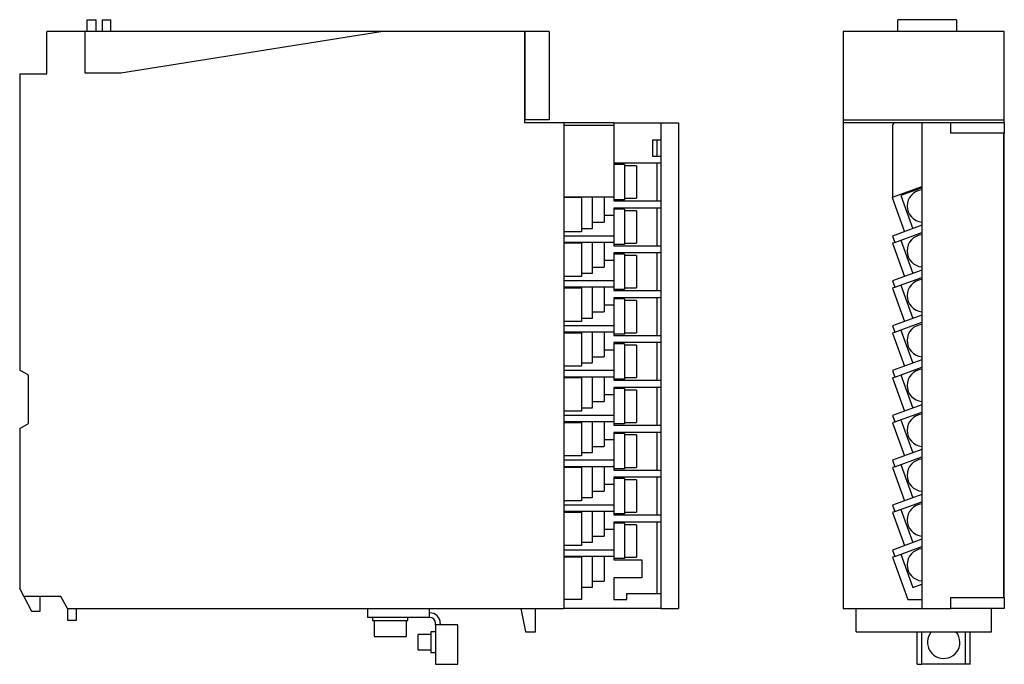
# Model space of a CAD drawing. Extents: x 0 to 167, y -13 to 97.
import ezdxf

# ---------------------------------------------------------------- set-up
doc = ezdxf.new("R2010")
doc.units = 0
doc.layers.get('0').update_dxf_attribs({"color": 3, "linetype": 'CONTINUOUS'})

# ---------------------------------------------------------------- blocks, each defined once
blk = doc.blocks.new('Q68DAVN_B_LEFT')
for p, q in [((11.5, 9.2), (13, 9.2)), ((11.5, 7.2), (11.5, 9.2)), ((13, 7.2), (13, 9.2)), ((14, 9.2), (15.5, 9.2)), ((14, 9.2), (14, 7.2)), ((15.5, 7.2), (15.5, 9.2)), ((4.6, 0), (4.6, 7.2)), ((11.1, 7.2), (4.6, 7.2)), ((61.4, 7.2), (11.1, 7.2)), ((11.1, 7.2), (11.1, 0.2)), ((17.2, 0.2), (61.4, 7.2)), ((85.8, 7.2), (61.4, 7.2)), ((85.8, 7.2), (85.8, -8.3)), ((85.9, 7.2), (85.9, -7.8)), ((90, 7.2), (85.9, 7.2)), ((90, 7.2), (90, -7.8)), ((85.9, 6.2), (85.8, 6.2)), ((0, 0), (0, -50.31)), ((0, 0), (4.6, 0)), ((11.1, 0.2), (17.2, 0.2)), ((85.9, -6.8), (85.8, -6.8)), ((92.5, -8.3), (85.8, -8.3)), ((90, -7.8), (85.9, -7.8)), ((92.5, -8.3), (92.5, -90.8)), ((101, -8.3), (92.5, -8.3)), ((101, -8.3), (109, -8.3)), ((101, -8.3), (101, -8.8)), ((109, -8.3), (109, -90.8)), ((109, -8.3), (112, -8.3)), ((112, -8.3), (112, -90.8)), ((101, -8.8), (92.5, -8.8)), ((101, -8.8), (101, -20.96)), ((107.6, -11.29), (107.6, -13.96)), ((109, -11.29), (107.6, -11.29)), ((108.3, -11.29), (108.3, -13.96)), ((107.6, -13.96), (109, -13.96)), ((109, -15.18), (101, -15.18)), ((102.85, -15.38), (101, -15.38)), ((102.85, -15.38), (102.85, -21.38)), ((104.85, -15.63), (102.85, -15.63)), ((104.85, -15.63), (104.85, -21.13)), ((108.3, -15.18), (108.3, -21.58)), ((95.5, -20.96), (92.5, -20.96)), ((95.5, -20.98), (92.5, -20.98)), ((101, -20.96), (95.5, -20.96)), ((95.5, -20.96), (95.5, -20.98)), ((95.5, -20.98), (95.5, -26.81)), ((97.35, -20.96), (97.35, -26.3)), ((99.35, -20.96), (99.35, -25.2)), ((101, -20.96), (101, -21.58)), ((102.85, -21.38), (101, -21.38)), ((101, -21.58), (109, -21.58)), ((102.85, -21.13), (104.85, -21.13)), ((109, -22.8), (101, -22.8)), ((101, -22.8), (101, -24.06)), ((102.85, -23), (101, -23)), ((102.85, -23), (102.85, -29)), ((104.85, -23.25), (102.85, -23.25)), ((104.85, -23.25), (104.85, -28.75)), ((108.3, -22.8), (108.3, -29.2)), ((101, -24.06), (99.35, -24.06)), ((101, -24.06), (101, -27.55)), ((97.35, -26.3), (95.5, -26.3)), ((97.35, -25.2), (99.35, -25.2)), ((95.5, -26.81), (92.5, -26.81)), ((101, -27.55), (92.5, -27.55)), ((101, -27.55), (101, -28.64)), ((95.5, -28.64), (92.5, -28.64)), ((95.5, -28.79), (92.5, -28.79)), ((101, -28.64), (95.5, -28.64)), ((95.5, -28.64), (95.5, -28.79)), ((95.5, -28.79), (95.5, -34.43)), ((97.35, -28.64), (97.35, -33.92)), ((99.35, -28.64), (99.35, -32.82)), ((101, -28.64), (101, -29.2)), ((102.85, -29), (101, -29)), ((101, -29.2), (109, -29.2)), ((102.85, -28.75), (104.85, -28.75)), ((101, -31.68), (99.35, -31.68)), ((109, -30.42), (101, -30.42)), ((101, -30.42), (101, -31.68)), ((102.85, -30.62), (101, -30.62)), ((101, -31.68), (101, -35.17)), ((102.85, -30.62), (102.85, -36.62)), ((104.85, -30.87), (102.85, -30.87)), ((104.85, -30.87), (104.85, -36.37)), ((108.3, -30.42), (108.3, -36.82)), ((97.35, -32.82), (99.35, -32.82)), ((95.5, -34.43), (92.5, -34.43)), ((97.35, -33.92), (95.5, -33.92)), ((101, -35.17), (92.5, -35.17)), ((95.5, -36.26), (92.5, -36.26)), ((95.5, -36.41), (92.5, -36.41)), ((101, -36.26), (95.5, -36.26)), ((95.5, -36.26), (95.5, -36.41)), ((95.5, -36.41), (95.5, -42.05)), ((97.35, -36.26), (97.35, -41.54)), ((99.35, -36.26), (99.35, -40.44)), ((101, -35.17), (101, -36.26)), ((101, -36.26), (101, -36.82)), ((102.85, -36.62), (101, -36.62)), ((101, -36.82), (109, -36.82)), ((102.85, -36.37), (104.85, -36.37)), ((109, -38.04), (101, -38.04)), ((101, -38.04), (101, -39.3)), ((102.85, -38.24), (101, -38.24)), ((102.85, -38.24), (102.85, -44.24)), ((104.85, -38.49), (102.85, -38.49)), ((104.85, -38.49), (104.85, -43.99)), ((108.3, -38.04), (108.3, -44.44)), ((101, -39.3), (99.35, -39.3)), ((101, -39.3), (101, -42.79)), ((97.35, -41.54), (95.5, -41.54)), ((97.35, -40.44), (99.35, -40.44)), ((95.5, -42.05), (92.5, -42.05)), ((101, -42.79), (92.5, -42.79)), ((101, -42.79), (101, -43.88)), ((95.5, -43.88), (92.5, -43.88)), ((95.5, -44.03), (92.5, -44.03)), ((101, -43.88), (95.5, -43.88)), ((95.5, -43.88), (95.5, -44.03)), ((95.5, -44.03), (95.5, -49.67)), ((97.35, -43.88), (97.35, -49.16)), ((99.35, -43.88), (99.35, -48.06)), ((101, -43.88), (101, -44.44)), ((102.85, -44.24), (101, -44.24)), ((101, -44.44), (109, -44.44)), ((102.85, -43.99), (104.85, -43.99)), ((109, -45.66), (101, -45.66)), ((101, -45.66), (101, -46.92)), ((102.85, -45.86), (101, -45.86)), ((102.85, -45.86), (102.85, -51.86)), ((104.85, -46.11), (102.85, -46.11)), ((104.85, -46.11), (104.85, -51.61)), ((108.3, -45.66), (108.3, -52.06)), ((97.35, -48.06), (99.35, -48.06)), ((101, -46.92), (99.35, -46.92)), ((101, -46.92), (101, -50.41)), ((95.5, -49.67), (92.5, -49.67)), ((97.35, -49.16), (95.5, -49.16)), ((1.5, -51.18), (0, -50.31)), ((1.5, -59.39), (1.5, -51.18)), ((101, -50.41), (92.5, -50.41)), ((95.5, -51.5), (92.5, -51.5)), ((95.5, -51.65), (92.5, -51.65)), ((101, -51.5), (95.5, -51.5)), ((95.5, -51.5), (95.5, -51.65)), ((95.5, -51.65), (95.5, -57.29)), ((97.35, -51.5), (97.35, -56.78)), ((99.35, -51.5), (99.35, -55.68)), ((101, -50.41), (101, -51.5)), ((101, -51.5), (101, -52.06)), ((102.85, -51.86), (101, -51.86)), ((102.85, -51.61), (104.85, -51.61)), ((101, -52.06), (109, -52.06)), ((101, -53.28), (101, -54.54)), ((109, -53.28), (101, -53.28)), ((102.85, -53.48), (101, -53.48)), ((102.85, -53.48), (102.85, -59.48)), ((108.3, -53.28), (108.3, -59.68)), ((101, -54.54), (99.35, -54.54)), ((101, -54.54), (101, -58.03)), ((104.85, -53.73), (102.85, -53.73)), ((104.85, -53.73), (104.85, -59.23)), ((97.35, -56.78), (95.5, -56.78)), ((97.35, -55.68), (99.35, -55.68)), ((95.5, -57.29), (92.5, -57.29)), ((101, -58.03), (92.5, -58.03)), ((101, -58.03), (101, -59.12)), ((0, -60.25), (1.5, -59.39)), ((0, -60.25), (0, -87.37)), ((95.5, -59.12), (92.5, -59.12)), ((95.5, -59.27), (92.5, -59.27)), ((101, -59.12), (95.5, -59.12)), ((95.5, -59.12), (95.5, -59.27)), ((95.5, -59.27), (95.5, -64.91)), ((97.35, -59.12), (97.35, -64.4)), ((99.35, -59.12), (99.35, -63.3)), ((101, -59.12), (101, -59.68)), ((102.85, -59.48), (101, -59.48)), ((101, -59.68), (109, -59.68)), ((102.85, -59.23), (104.85, -59.23)), ((109, -60.9), (101, -60.9)), ((101, -60.9), (101, -62.16)), ((102.85, -61.1), (101, -61.1)), ((102.85, -61.1), (102.85, -67.1)), ((104.85, -61.35), (102.85, -61.35)), ((104.85, -61.35), (104.85, -66.85)), ((108.3, -60.9), (108.3, -67.3)), ((97.35, -63.3), (99.35, -63.3)), ((101, -62.16), (99.35, -62.16)), ((101, -62.16), (101, -65.65)), ((95.5, -64.91), (92.5, -64.91)), ((97.35, -64.4), (95.5, -64.4)), ((101, -65.65), (92.5, -65.65)), ((95.5, -66.74), (92.5, -66.74)), ((95.5, -66.89), (92.5, -66.89)), ((101, -66.74), (95.5, -66.74)), ((95.5, -66.74), (95.5, -66.89)), ((95.5, -66.89), (95.5, -72.53)), ((97.35, -66.74), (97.35, -72.02)), ((99.35, -66.74), (99.35, -70.92)), ((101, -65.65), (101, -66.74)), ((101, -66.74), (101, -67.3)), ((102.85, -66.85), (104.85, -66.85)), ((102.85, -67.1), (101, -67.1)), ((101, -67.3), (109, -67.3)), ((109, -68.52), (101, -68.52)), ((101, -68.52), (101, -69.78)), ((108.3, -68.52), (108.3, -74.92)), ((101, -69.78), (99.35, -69.78)), ((102.85, -68.72), (101, -68.72)), ((101, -69.78), (101, -73.27)), ((102.85, -68.72), (102.85, -74.72)), ((104.85, -68.97), (102.85, -68.97)), ((104.85, -68.97), (104.85, -74.47)), ((97.35, -70.92), (99.35, -70.92)), ((95.5, -72.53), (92.5, -72.53)), ((101, -73.27), (92.5, -73.27)), ((97.35, -72.02), (95.5, -72.02)), ((101, -73.27), (101, -74.36)), ((95.5, -74.36), (92.5, -74.36)), ((95.5, -74.51), (92.5, -74.51)), ((101, -74.36), (95.5, -74.36)), ((95.5, -74.36), (95.5, -74.51)), ((95.5, -74.51), (95.5, -80.15)), ((97.35, -74.36), (97.35, -79.64)), ((99.35, -74.36), (99.35, -78.54)), ((101, -74.36), (101, -74.92)), ((102.85, -74.72), (101, -74.72)), ((101, -74.92), (109, -74.92)), ((102.85, -74.47), (104.85, -74.47)), ((109, -76.14), (101, -76.14)), ((101, -76.14), (101, -77.4)), ((102.85, -76.34), (101, -76.34)), ((102.85, -76.34), (102.85, -82.34)), ((104.85, -76.59), (102.85, -76.59)), ((104.85, -76.59), (104.85, -82.09)), ((108.3, -76.14), (108.3, -88.3)), ((97.35, -78.54), (99.35, -78.54)), ((101, -77.4), (99.35, -77.4)), ((101, -77.4), (101, -80.9)), ((95.5, -80.15), (92.5, -80.15)), ((97.35, -79.64), (95.5, -79.64)), ((101, -80.9), (92.5, -80.9)), ((95.5, -81.99), (92.5, -81.99)), ((101, -81.99), (95.5, -81.99)), ((95.5, -81.99), (95.5, -82.13)), ((97.35, -81.99), (97.35, -87.26)), ((99.35, -81.99), (99.35, -86.16)), ((101, -80.9), (101, -81.99)), ((101, -81.99), (101, -82.54)), ((95.5, -82.13), (92.5, -82.13)), ((95.5, -82.13), (95.5, -89.3)), ((102.85, -82.34), (101, -82.34)), ((101, -82.54), (105.8, -82.54)), ((102.85, -82.09), (104.85, -82.09)), ((105.8, -82.54), (105.8, -85.62)), ((97.35, -86.16), (99.35, -86.16)), ((105.8, -85.62), (101, -85.62)), ((101, -85.62), (101, -89.3)), ((0.73, -88.8), (0, -87.37)), ((97.35, -87.26), (95.5, -87.26)), ((103.25, -88.3), (109, -88.3)), ((103.25, -89.3), (103.25, -88.3)), ((0.73, -88.8), (2, -91.3)), ((7, -88.8), (0.73, -88.8)), ((3.5, -91.3), (3.49, -88.8)), ((8.15, -90.8), (7, -88.8)), ((95.5, -89.3), (92.5, -89.3)), ((95.5, -89.31), (92.5, -89.31)), ((95.5, -89.3), (95.5, -89.31)), ((101, -89.3), (103.25, -89.3)), ((2, -91.3), (3.5, -91.3)), ((8.15, -90.8), (92.5, -90.8)), ((8.15, -90.8), (8.15, -92.8)), ((9.65, -92.8), (9.65, -90.8)), ((59.2, -92.36), (59.2, -90.8)), ((69.7, -92.36), (69.7, -90.8)), ((85.2, -90.8), (86, -94.8)), ((87.7, -94.8), (87.7, -90.8)), ((109, -90.8), (92.5, -90.8)), ((109, -90.8), (112, -90.8)), ((8.15, -92.8), (9.65, -92.8)), ((69.7, -92.36), (59.2, -92.36)), ((60, -92.36), (60, -92.86)), ((60, -92.86), (63, -92.86)), ((60.25, -92.86), (60.25, -95.56)), ((63, -92.86), (66, -92.86)), ((65.75, -95.56), (65.75, -92.86)), ((66, -92.86), (66, -92.36)), ((70.7, -93.6), (70.7, -93.36)), ((70.7, -93.6), (70.7, -100.3)), ((74.5, -93.6), (70.7, -93.6)), ((71.5, -93.36), (71.5, -93.6)), ((74.5, -100.3), (74.5, -93.6)), ((67.7, -95.26), (67.7, -97.86)), ((69.9, -95.26), (67.7, -95.26)), ((70.7, -94.81), (69.9, -94.81)), ((69.9, -94.81), (69.9, -98.31)), ((86, -94.8), (87.7, -94.8)), ((60.25, -95.56), (63, -95.56)), ((63, -95.56), (65.75, -95.56)), ((67.7, -97.86), (69.9, -97.86)), ((69.9, -98.31), (70.7, -98.31)), ((70.7, -100.3), (74.5, -100.3))]:
    blk.add_line(p, q)
for radius in [1.8, 1]:
    blk.add_arc((69.7, -93.36), radius, 0, 90)
blk = doc.blocks.new('Q68DAVN_B_FRONT')
for p, q in [((19.3, 2), (9.3, 2)), ((9.3, 0), (9.3, 2)), ((19.3, 2), (19.3, 0)), ((0, 0), (0, -15)), ((27.4, 0), (0, 0)), ((27.4, -15), (27.4, 0)), ((0, -15), (27.4, -15)), ((0, -15), (0, -15.5)), ((27.4, -15.5), (27.4, -15)), ((0, -15.5), (0, -98)), ((8.89, -15.5), (0, -15.5)), ((8.39, -16), (8.39, -28.16)), ((13.4, -15.5), (8.89, -15.5)), ((13.4, -15.5), (13.4, -98)), ((18.29, -15.5), (13.4, -15.5)), ((27.4, -15.5), (18.29, -15.5)), ((18.29, -17.28), (18.29, -15.5)), ((18.29, -17.28), (18.29, -15.5)), ((27.4, -15.5), (27.4, -17.28)), ((27.4, -17.28), (18.29, -17.28)), ((27.3, -17.28), (18.29, -17.28)), ((27.3, -96.15), (27.3, -17.28)), ((27.4, -18.49), (27.4, -17.28)), ((27.4, -18.49), (27.3, -18.49)), ((27.4, -21.16), (27.4, -18.49)), ((27.4, -21.16), (27.3, -21.16)), ((27.4, -22.38), (27.4, -21.16)), ((27.4, -22.38), (27.3, -22.38)), ((27.4, -28.78), (27.4, -22.38)), ((8.39, -28.16), (13.4, -26.33)), ((13.4, -26.55), (9.8, -27.86)), ((8.39, -28.16), (8.32, -28.18)), ((8.32, -28.18), (10.44, -34.01)), ((9.8, -27.86), (11.85, -33.5)), ((27.4, -28.78), (27.3, -28.78)), ((27.4, -30), (27.3, -30)), ((27.4, -30), (27.4, -28.78)), ((27.4, -36.4), (27.4, -30)), ((13.4, -32.93), (8.4, -34.75)), ((8.4, -34.75), (8.8, -35.84)), ((8.8, -35.84), (13.4, -34.17)), ((8.8, -35.84), (8.39, -35.99)), ((8.39, -35.99), (10.43, -41.63)), ((9.8, -35.48), (11.85, -41.12)), ((27.4, -36.4), (27.3, -36.4)), ((27.4, -37.62), (27.4, -36.4)), ((27.4, -37.62), (27.3, -37.62)), ((27.4, -44.02), (27.4, -37.62)), ((13.4, -40.55), (8.4, -42.37)), ((8.8, -43.46), (13.4, -41.79)), ((8.4, -42.37), (8.8, -43.46)), ((8.8, -43.46), (8.4, -43.61)), ((9.8, -43.1), (11.85, -48.74)), ((8.4, -43.61), (10.44, -49.25)), ((27.4, -44.02), (27.3, -44.02)), ((27.4, -45.24), (27.4, -44.02)), ((27.4, -45.24), (27.3, -45.24)), ((27.4, -51.64), (27.4, -45.24)), ((13.4, -48.17), (8.4, -49.99)), ((8.4, -49.99), (8.8, -51.08)), ((8.8, -51.08), (13.4, -49.41)), ((8.8, -51.08), (8.4, -51.23)), ((8.4, -51.23), (10.44, -56.87)), ((9.8, -50.72), (11.85, -56.36)), ((27.4, -51.64), (27.3, -51.64)), ((27.4, -52.86), (27.4, -51.64)), ((27.4, -52.86), (27.3, -52.86)), ((27.4, -59.26), (27.4, -52.86)), ((13.4, -55.79), (8.4, -57.61)), ((8.4, -57.61), (8.8, -58.7)), ((8.8, -58.7), (13.4, -57.03)), ((9.8, -58.34), (11.85, -63.98)), ((8.8, -58.7), (8.4, -58.85)), ((8.4, -58.85), (10.44, -64.49)), ((27.4, -59.26), (27.3, -59.26)), ((27.4, -60.48), (27.4, -59.26)), ((27.4, -60.48), (27.3, -60.48)), ((27.4, -66.88), (27.4, -60.48)), ((13.4, -63.41), (8.4, -65.23)), ((8.4, -65.23), (8.8, -66.32)), ((8.8, -66.32), (13.4, -64.65)), ((8.8, -66.32), (8.4, -66.47)), ((8.4, -66.47), (10.45, -72.11)), ((9.8, -65.96), (11.85, -71.6)), ((27.4, -66.88), (27.3, -66.88)), ((27.4, -68.1), (27.4, -66.88)), ((27.4, -68.1), (27.3, -68.1)), ((27.4, -74.5), (27.4, -68.1)), ((13.4, -71.03), (8.4, -72.85)), ((8.4, -72.85), (8.8, -73.94)), ((8.8, -73.94), (13.4, -72.27)), ((9.8, -73.58), (11.85, -79.22)), ((8.8, -73.94), (8.4, -74.09)), ((8.4, -74.09), (10.45, -79.73)), ((27.4, -74.5), (27.3, -74.5)), ((27.4, -75.72), (27.4, -74.5)), ((27.4, -75.72), (27.3, -75.72)), ((27.4, -82.12), (27.4, -75.72)), ((13.4, -78.65), (8.4, -80.47)), ((8.8, -81.56), (13.4, -79.89)), ((8.4, -80.47), (8.8, -81.56)), ((8.8, -81.56), (8.4, -81.71)), ((8.4, -81.71), (10.45, -87.35)), ((9.8, -81.2), (11.85, -86.84)), ((27.4, -82.12), (27.3, -82.12)), ((27.4, -83.34), (27.3, -83.34)), ((27.4, -83.34), (27.4, -82.12)), ((27.4, -95.5), (27.4, -83.34)), ((13.4, -86.27), (8.39, -88.1)), ((8.39, -88.1), (8.78, -89.19)), ((8.78, -89.19), (13.4, -87.51)), ((8.78, -89.19), (8.4, -89.33)), ((8.4, -89.33), (10.99, -96.5)), ((9.8, -88.82), (11.85, -94.46)), ((11.85, -94.46), (13.4, -93.89)), ((10.99, -96.5), (13.4, -96.5)), ((18.29, -98), (18.29, -96.15)), ((18.29, -98), (18.29, -96.15)), ((18.29, -96.15), (27.4, -96.15)), ((18.29, -96.15), (27.3, -96.15)), ((27.4, -95.5), (27.3, -95.5)), ((27.4, -96.15), (27.4, -95.5)), ((27.4, -96.15), (27.4, -98)), ((0, -98), (13.4, -98)), ((2.2, -102), (2.2, -98)), ((13.4, -98), (18.29, -98)), ((27.4, -98), (18.29, -98)), ((25.2, -102), (25.2, -98)), ((2.2, -102), (25.2, -102)), ((12.6, -107.5), (12.6, -102)), ((13.4, -107.5), (13.4, -102)), ((20.8, -107.5), (20.8, -102)), ((21.6, -107.5), (21.6, -102)), ((12.6, -107.5), (13.4, -107.5)), ((20.8, -107.5), (13.4, -107.5)), ((21.6, -107.5), (20.8, -107.5))]:
    blk.add_line(p, q)
for centre, radius, start, end in [((8.89, -16), 0.5, 90, 180), ((13.64, -29.65), 2.75, 95.0998, 264.9002), ((13.64, -37.27), 2.75, 95.0998, 264.9002), ((13.64, -44.89), 2.75, 95.0998, 264.9002), ((13.64, -52.51), 2.75, 95.0998, 264.9002), ((13.64, -60.13), 2.75, 95.0998, 264.9002), ((13.64, -67.75), 2.75, 95.0998, 264.9002), ((13.64, -75.37), 2.75, 95.0998, 264.9002), ((13.64, -82.99), 2.75, 95.0998, 264.9002), ((13.64, -90.61), 2.75, 95.0998, 264.9002), ((17.1, -103.76), 2.75, 140.2082, 0), ((17.1, -103.76), 2.75, 0, 39.7918)]:
    blk.add_arc(centre, radius, start, end)

msp = doc.modelspace()

# ---------------------------------------------------------------- block references
for name, p in [('Q68DAVN_B_LEFT', (0, 87.37)), ('Q68DAVN_B_FRONT', (140, 94.57))]:
    msp.add_blockref(name, p)

doc.saveas('drawing.dxf')
